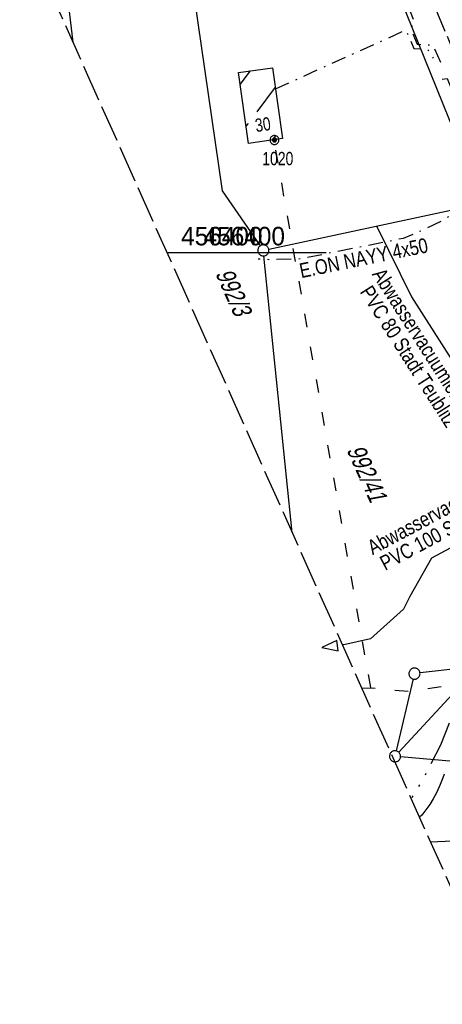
# Model space of a CAD drawing. Extents: x 509202 to 509841, y 456298 to 457260.
# Tile 2 of 56: x 509514 to 509571, y 456298 to 456432. Entities that reach past the tile are written whole.
import ezdxf
from ezdxf.enums import TextEntityAlignment as Align

# ---------------------------------------------------------------- set-up
doc = ezdxf.new("R2010")
doc.units = 0
doc.header["$LTSCALE"] = 10
doc.header["$MEASUREMENT"] = 0
for name, pattern in [('ACAD_ISO03W100', [30, 12, -18]), ('ACAD_ISO13W100', [36, 12, -3, 12, -3, 0, -3, 0, -3]), ('ACAD_ISO14W100', [25.5, 12, -3, 0.5, -3, 0.5, -3, 0.5, -3]), ('LT00', [0]), ('LT02', [0.4, 0.2, -0.2]), ('LT08', [0.42, 0.2, -0.1, 0.02, -0.1]), ('LT14', [0.6, 0.5, -0.1])]:
    doc.linetypes.add(name, pattern=pattern)
doc.layers.get('0').update_dxf_attribs({"linetype": 'LT00'})
for name, color, linetype in [('--EK_FBR', 1, 'LT00'), ('ABWASSERLTG', 24, 'LT00'), ('ABWASSERLTG_FLIEßPF', 26, 'Continuous'), ('ABWASSERLTG_TEXT', 26, 'Continuous'), ('DFK_BEB_SCHR', 254, 'LT00'), ('DFK_BEBAUUNG', 250, 'LT00'), ('DFK_FLUR_NR', 250, 'LT00'), ('DFK_GZPKT', 250, 'LT00'), ('DFK_HAUSNR', 250, 'LT00'), ('DFK_KATASTER', 250, 'LT00'), ('DFK_TOPO-ANL', 252, 'LT00'), ('DFK_TOPO-SYM', 252, 'LT00'), ('DFK_VERMPKT', 252, 'LT00'), ('GASLTG', 250, 'ACAD_ISO13W100'), ('STROM_TEXT', 80, 'Continuous'), ('STROM_UNTER', 80, 'LT08'), ('TELEKOM', 210, 'ACAD_ISO14W100'), ('V114_AFBR_BAB', 250, 'LT00'), ('V114_LG_MARK', 250, 'LT02'), ('V114_RASTER', 250, 'LT00'), ('V115_AFBR_BAB', 250, 'LT00'), ('V115_LG_MARK', 250, 'LT02'), ('V115_RASTER', 250, 'LT00'), ('WASSERLTG', 130, 'ACAD_ISO03W100')]:
    doc.layers.add(name, color=color, linetype=linetype)
doc.layers.add('-BLATT_114-RAND', color=7, linetype='LT14', plot=False)
doc.styles.get("Standard").update_dxf_attribs({"font": 'ARIAL.TTF'})
doc.styles.add('Versorgungsltg', font='ARIAL.TTF', dxfattribs={"width": 0.8, "height": 2})

# ---------------------------------------------------------------- blocks, each defined once
blk = doc.blocks.new('SYMB7010')
at = {"color": 0, "linetype": 'ByBlock'}
for points in [[(-0.031408, 0.499213), (-0.093728, 0.49134), (-0.15457, 0.475719), (-0.212975, 0.452595), (-0.268021, 0.422333), (-0.31884, 0.385411), (-0.36463, 0.342411), (-0.40467, 0.29401), (-0.438329, 0.240973), (-0.465074, 0.184136), (-0.484486, 0.124395), (-0.496256, 0.062692), (-0.5002, 0)], [(-0.5002, 0), (-0.496256, -0.062692), (-0.484486, -0.124395), (-0.465075, -0.184136), (-0.438329, -0.240973), (-0.404671, -0.29401), (-0.36463, -0.342411), (-0.31884, -0.385411), (-0.268021, -0.422333), (-0.212975, -0.452595), (-0.154571, -0.475719), (-0.093728, -0.49134), (-0.031408, -0.499213), (0.031408, -0.499213)], [(0.5002, 0), (0.496256, 0.062692), (0.484485, 0.124395), (0.465074, 0.184136), (0.438329, 0.240973), (0.40467, 0.29401), (0.36463, 0.342411), (0.31884, 0.385411), (0.268021, 0.422333), (0.212975, 0.452595), (0.15457, 0.475719), (0.093728, 0.49134), (0.031408, 0.499213), (-0.031408, 0.499213)], [(0.031408, -0.499213), (0.093728, -0.491341), (0.15457, -0.475719), (0.212975, -0.452595), (0.268021, -0.422333), (0.31884, -0.385411), (0.36463, -0.342411), (0.404671, -0.294011), (0.438329, -0.240974), (0.465075, -0.184136), (0.484486, -0.124395), (0.496256, -0.062692), (0.500201, 0)]]:
    blk.add_lwpolyline(points, dxfattribs=at)
blk = doc.blocks.new('SYMB7005')
at = {"color": 0, "linetype": 'ByBlock'}
for p, q in [((-0.5005, 0), (-0.496554, -0.062729)), ((-0.22, -0.04784), (-0.22, 0.04784)), ((-0.2, -0.101888), (-0.2, 0.101888)), ((-0.18, -0.134415), (-0.18, 0.134415)), ((-0.16, -0.158785), (-0.16, 0.158786)), ((-0.14, -0.175417), (-0.14, 0.175417)), ((-0.12, -0.190319), (-0.12, 0.190319)), ((-0.1, -0.201009), (-0.1, 0.201009)), ((-0.08, -0.210244), (-0.08, 0.210244)), ((-0.06, -0.216311), (-0.06, 0.216311)), ((-0.04, -0.22156), (-0.04, 0.22156)), ((0.01073, 0.225245), (-0.032092, 0.223205)), ((-0.02, -0.22353), (-0.02, 0.22353)), ((0, -0.22539), (0, 0.22559)), ((0.02, -0.22353), (0.02, 0.22353)), ((0.04, -0.22156), (0.04, 0.22156)), ((0.06, -0.216311), (0.06, 0.216311)), ((0.08, -0.210244), (0.08, 0.210244)), ((0.1, -0.201009), (0.1, 0.201009)), ((0.12, -0.190319), (0.12, 0.190319)), ((0.14, -0.175417), (0.14, 0.175417)), ((0.16, -0.158785), (0.16, 0.158785)), ((0.18, -0.134415), (0.18, 0.134415)), ((0.2, -0.101888), (0.2, 0.101888)), ((0.22, -0.047839), (0.22, 0.04784))]:
    blk.add_line(p, q, dxfattribs=at)
for points in [[(0.5005, 0), (0.496553, 0.062729), (0.484776, 0.124469), (0.465353, 0.184246), (0.438592, 0.241118), (0.404913, 0.294187), (0.364849, 0.342616), (0.319031, 0.385642), (0.268181, 0.422586), (0.213103, 0.452866), (0.154663, 0.476004), (0.093784, 0.491635), (0.031427, 0.499512), (-0.031427, 0.499512), (-0.093784, 0.491635), (-0.154663, 0.476004), (-0.213103, 0.452866), (-0.268181, 0.422586), (-0.319031, 0.385642), (-0.364849, 0.342616), (-0.404913, 0.294187), (-0.438592, 0.241118), (-0.465353, 0.184246), (-0.484776, 0.124469), (-0.496554, 0.062729), (-0.5005, 0)], [(-0.032092, 0.223205), (-0.073754, 0.213098), (-0.11275, 0.195289), (-0.147671, 0.170422), (-0.177255, 0.139395), (-0.200432, 0.10333), (-0.216366, 0.063531), (-0.224479, 0.021435), (-0.224479, -0.021435)], [(0.2255, 0), (0.221425, 0.042676), (0.209347, 0.08381), (0.189703, 0.121915), (0.163202, 0.155613), (0.130803, 0.183687), (0.093676, 0.205122), (0.053164, 0.219144), (0.01073, 0.225245)], [(0.01073, -0.225245), (0.053164, -0.219144), (0.093676, -0.205122), (0.130803, -0.183687), (0.163202, -0.155613), (0.189703, -0.121915), (0.209347, -0.08381), (0.221425, -0.042676), (0.2255, 0)], [(0.031427, -0.499513), (0.093784, -0.491635), (0.154663, -0.476004), (0.213103, -0.452866), (0.268182, -0.422587), (0.319031, -0.385642), (0.364849, -0.342616), (0.404913, -0.294187), (0.438592, -0.241118), (0.465354, -0.184247), (0.484776, -0.124469), (0.496554, -0.062729), (0.500501, 0)], [(-0.496554, -0.062729), (-0.484776, -0.124469), (-0.465353, -0.184246), (-0.438592, -0.241118), (-0.404913, -0.294187), (-0.364849, -0.342616), (-0.319031, -0.385642), (-0.268182, -0.422586), (-0.213103, -0.452866), (-0.154663, -0.476004), (-0.093784, -0.491635), (-0.031427, -0.499513), (0.031427, -0.499513)], [(-0.224479, -0.021435), (-0.216366, -0.063531), (-0.200432, -0.10333), (-0.177255, -0.139395), (-0.147671, -0.170422), (-0.11275, -0.195289), (-0.073754, -0.213098), (-0.032092, -0.223205), (0.01073, -0.225245)]]:
    blk.add_lwpolyline(points, dxfattribs=at)
blk = doc.blocks.new('ABWASSER-FLIEßPF')
at = {"layer": 'ABWASSERLTG_FLIEßPF'}
for p, q in [((0, 0), (-2.11, 0.7)), ((-2.11, 0.7), (-2.11, -0.7)), ((-2.11, -0.7), (0, 0))]:
    blk.add_line(p, q, dxfattribs=at)

msp = doc.modelspace()

# ---------------------------------------------------------------- linework, layer by layer
at = {"layer": '--EK_FBR'}
msp.add_lwpolyline([(509571.12, 456329.48), (509570.79, 456328.62), (509570.43, 456327.77), (509570.05, 456326.95), (509569.62, 456326.15), (509569.16, 456325.38), (509568.64, 456324.64), (509568.07, 456323.95), (509567.77, 456323.64)], dxfattribs=at)
msp.add_lwpolyline([(509571.12, 456329.48), (509570.79, 456328.62), (509570.43, 456327.77), (509570.05, 456326.95), (509569.62, 456326.15), (509569.16, 456325.38), (509568.64, 456324.64), (509568.07, 456323.95), (509567.77, 456323.64)], dxfattribs=at)
at = {"layer": '-BLATT_114-RAND'}
msp.add_lwpolyline([(509201.6, 457142.83), (509579.07, 456298.35), (509841.09, 456415.47), (509463.62, 457259.94), (509201.6, 457142.83)], dxfattribs=at)
at = {"layer": 'ABWASSERLTG', "flags": 128}
for points in [[(509797.46, 456513.06), (509778.6, 456497.96), (509755.54, 456480.42), (509748.85, 456476.74), (509722.39, 456467.35), (509704.29, 456463.15), (509694.28, 456467.49), (509646.81, 456432.16), (509646.53, 456430.89), (509646.67, 456429.46), (509646.49, 456418.89), (509643.75, 456414.57), (509640.21, 456410.97), (509614.03, 456390.46), (509600.1, 456375.17), (509588.48, 456369.23), (509587.13, 456368.21), (509569.37, 456358.69), (509566.46, 456353.5), (509565.61, 456351.79), (509561.16, 456347.76), (509557.54, 456346.98), (509557.34, 456346.95)], [(509561.94, 456403.6), (509562.04, 456403.46), (509566.69, 456394.06), (509573.45, 456383.45), (509576.15, 456380.67), (509582.99, 456374.04), (509587.88, 456368.78)]]:
    msp.add_lwpolyline(points, dxfattribs=at)
at = {"layer": 'DFK_BEB_SCHR'}
for p, q in [((509543.53, 456422.75), (509544.92, 456424.6)), ((509548.27, 456422.4), (509545.76, 456419.05)), ((509544.6, 456417.5), (509544.31, 456417.12)), ((509547.91, 456415.24), (509548.31, 456415.78))]:
    msp.add_line(p, q, dxfattribs=at)
at = {"layer": 'DFK_BEBAUUNG'}
msp.add_lwpolyline([(509543.31, 456424.37), (509547.89, 456425.03), (509549.27, 456415.44), (509544.64, 456414.77), (509543.31, 456424.37)], dxfattribs=at)
at = {"layer": 'DFK_KATASTER'}
for p, q in [((509544.89, 456484.54), (509573.41, 456413.99)), ((509517.8, 456454.08), (509520.9, 456428.49)), ((509536.31, 456441.26), (509541.11, 456408.37)), ((509541.11, 456408.37), (509546.23, 456400.94)), ((509547.39, 456400.48), (509575.7, 456406.55)), ((509550.54, 456362.18), (509546.74, 456399.57)), ((509574.98, 456344), (509567.84, 456343.17)), ((509566.92, 456342.35), (509564.63, 456332.62)), ((509585.36, 456330.01), (509565.21, 456331.82))]:
    msp.add_line(p, q, dxfattribs=at)
at = {"layer": 'DFK_TOPO-ANL'}
msp.add_line((509564.97, 456332.44), (509575.21, 456343.54), dxfattribs=at)
at = {"layer": 'GASLTG', "ltscale": 0.025, "flags": 128}
msp.add_lwpolyline([(509526.53, 456590.15), (509523.43, 456590.2), (509521.86, 456589.77), (509521.46, 456588.13), (509520.23, 456567.86), (509519.3, 456567.13), (509517.29, 456566.33), (509516.38, 456564.97), (509516.05, 456562.8), (509516.5, 456560.48), (509526.28, 456537.62), (509547.39, 456490.17), (509556.34, 456467.48), (509564.2, 456447.6), (509570.22, 456432.36), (509580.42, 456407.74), (509587.24, 456392.18), (509591.42, 456382.27), (509597.66, 456365.03), (509604.75, 456344.5), (509608.5, 456332.06), (509613.79, 456313.87)], dxfattribs=at)
at = {"layer": 'STROM_UNTER', "flags": 128}
for points in [[(509498.27, 456479.12), (509503.37, 456479.33), (509515.88, 456480.17), (509546.51, 456482.09), (509549.26, 456475.44), (509567.06, 456431.29), (509566.57, 456430.26), (509567.45, 456428.2), (509569.54, 456428.12), (509570.61, 456425.76), (509569.97, 456425.4)], [(509548.3, 456422.17), (509565.92, 456430.13), (509567.02, 456427.64), (509568.85, 456427.56), (509569.61, 456426.34)], [(509570.85, 456423.46), (509571.5, 456423.59), (509577.77, 456408.72), (509570.95, 456404.38), (509567.71, 456402.82), (509565.56, 456401.94), (509551.71, 456399.16), (509547.54, 456399.06), (509545.98, 456399.13)]]:
    msp.add_lwpolyline(points, dxfattribs=at)
at = {"layer": 'TELEKOM', "ltscale": 0.05, "flags": 128}
msp.add_lwpolyline([(509676.17, 456445.71), (509650.81, 456422.88), (509648.43, 456419.63), (509635.59, 456408.95), (509631.91, 456405.51), (509619.92, 456396.37), (509606.35, 456385.23), (509593.65, 456372.46), (509589.02, 456367.04), (509585.56, 456362.69), (509580.04, 456353.78), (509577.37, 456348.81), (509575.69, 456345.53), (509572.75, 456338.75), (509570.61, 456333.42), (509568.38, 456329.04), (509566.65, 456326.14)], dxfattribs=at)
at = {"layer": 'V114_AFBR_BAB'}
msp.add_lwpolyline([(509571.12, 456329.48), (509570.79, 456328.62), (509570.43, 456327.77), (509570.05, 456326.95), (509569.62, 456326.15), (509569.16, 456325.38), (509568.64, 456324.64), (509568.07, 456323.95), (509567.77, 456323.64)], dxfattribs=at)
at = {"layer": 'V114_LG_MARK', "flags": 128}
msp.add_lwpolyline([(509569.24, 456320.33), (509574.63, 456320.59), (509584.65, 456321.23)], dxfattribs=at)
at = {"layer": 'V114_RASTER'}
msp.add_line((509552.13, 456400), (509533.63, 456400), dxfattribs=at)
at = {"layer": 'V115_AFBR_BAB'}
msp.add_lwpolyline([(509571.12, 456329.48), (509570.79, 456328.62), (509570.43, 456327.77), (509570.05, 456326.95), (509569.62, 456326.15), (509569.16, 456325.38), (509568.64, 456324.64), (509568.07, 456323.95), (509567.77, 456323.64)], dxfattribs=at)
at = {"layer": 'V115_LG_MARK', "ltscale": 1.5, "flags": 128}
msp.add_lwpolyline([(509569.24, 456320.33), (509574.63, 456320.59), (509584.65, 456321.23)], dxfattribs=at)
at = {"layer": 'V115_RASTER'}
msp.add_line((509555.17, 456400), (509536.67, 456400), dxfattribs=at)
at = {"layer": 'WASSERLTG', "ltscale": 0.015, "flags": 128}
for points in [[(509559.97, 456341.09), (509561.22, 456341.15), (509566.57, 456340.67), (509573.42, 456341.76), (509574.74, 456342.18), (509576.63, 456342.33), (509579.79, 456342.79), (509586.39, 456352.93), (509591.79, 456360.94), (509601.02, 456372.95), (509608.39, 456381.47), (509620.91, 456393.84), (509638.51, 456407.43), (509653.04, 456415.55), (509699.72, 456438.4), (509700.42, 456438.74), (509701.73, 456444.51), (509703.47, 456457.33), (509703.65, 456458.97), (509704.66, 456460.13), (509706.55, 456460.68), (509715.62, 456463.53), (509747.24, 456473.52), (509759.39, 456480.28), (509776.73, 456493.48), (509780.16, 456496.43), (509792.57, 456506.7), (509797.83, 456510.69), (509798.36, 456511.06)], [(509561.18, 456341.2), (509548.16, 456414.98)]]:
    msp.add_lwpolyline(points, dxfattribs=at)

# ---------------------------------------------------------------- block references
at = {"layer": 'ABWASSERLTG_FLIEßPF', "rotation": 187.3725520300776}
msp.add_blockref('ABWASSER-FLIEßPF', (509554.57, 456346.59), dxfattribs=at)
at = {"layer": 'DFK_GZPKT', "xscale": 1.500000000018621, "yscale": 1.5, "zscale": 1.5, "rotation": 264.7377099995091}
for p in [(509546.66, 456400.32), (509567.09, 456343.08), (509564.46, 456331.89)]:
    msp.add_blockref('SYMB7010', p, dxfattribs=at)
at = {"layer": 'DFK_VERMPKT', "xscale": 1.200000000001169, "yscale": 1.200000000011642, "zscale": 1.2, "rotation": 264.7377100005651}
msp.add_blockref('SYMB7005', (509548.16, 456415.25), dxfattribs=at)

# ---------------------------------------------------------------- texts
at = {"layer": 'ABWASSERLTG_TEXT', "char_height": 2, "attachment_point": 5, "line_spacing_factor": 0.8, "style": 'Versorgungsltg'}
for s, insert, rotation in [('Abwasservacuumleitung \\PPVC 80 Stadt Teublitz', (509567.5, 456386.68), 302.4867), ('Abwasservacuumleitung \\PPVC 100 Stadt Teublitz', (509572.27, 456364.5), 28.1904)]:
    msp.add_mtext(s, dxfattribs=dict(at, insert=insert, rotation=rotation))
at = {"layer": 'DFK_FLUR_NR', "oblique": 13.754, "width": 0.75}
for s, p in [('992/3', (509540.13, 456397.21)), ('992/41', (509557.87, 456373.36))]:
    msp.add_text(s, height=2.5, rotation=294.084, dxfattribs=at).set_placement(p)
at = {"layer": 'DFK_HAUSNR', "width": 0.75}
msp.add_text('30', height=1.8, rotation=8.2353, dxfattribs=at).set_placement((509545.68, 456416.31))
at = {"layer": 'DFK_TOPO-SYM', "width": 0.75}
msp.add_text('1020', height=1.8, rotation=0.0012, dxfattribs=at).set_placement((509546.52, 456411.84))
at = {"layer": 'STROM_TEXT', "style": 'Versorgungsltg', "width": 0.8}
msp.add_text('E.ON NAYY 4x50', height=2, rotation=11.5424, dxfattribs=at).set_placement((509560.42, 456398.32), align=Align.CENTER)
at = {"layer": 'V114_RASTER', "width": 0.944}
msp.add_text(' 456400', height=2.5, rotation=0.0001, dxfattribs=at).set_placement((509534.63, 456401))
at = {"layer": 'V115_RASTER', "width": 0.944}
msp.add_text(' 456400', height=2.5, rotation=0.0014, dxfattribs=at).set_placement((509537.67, 456401))

doc.saveas('drawing.dxf')
